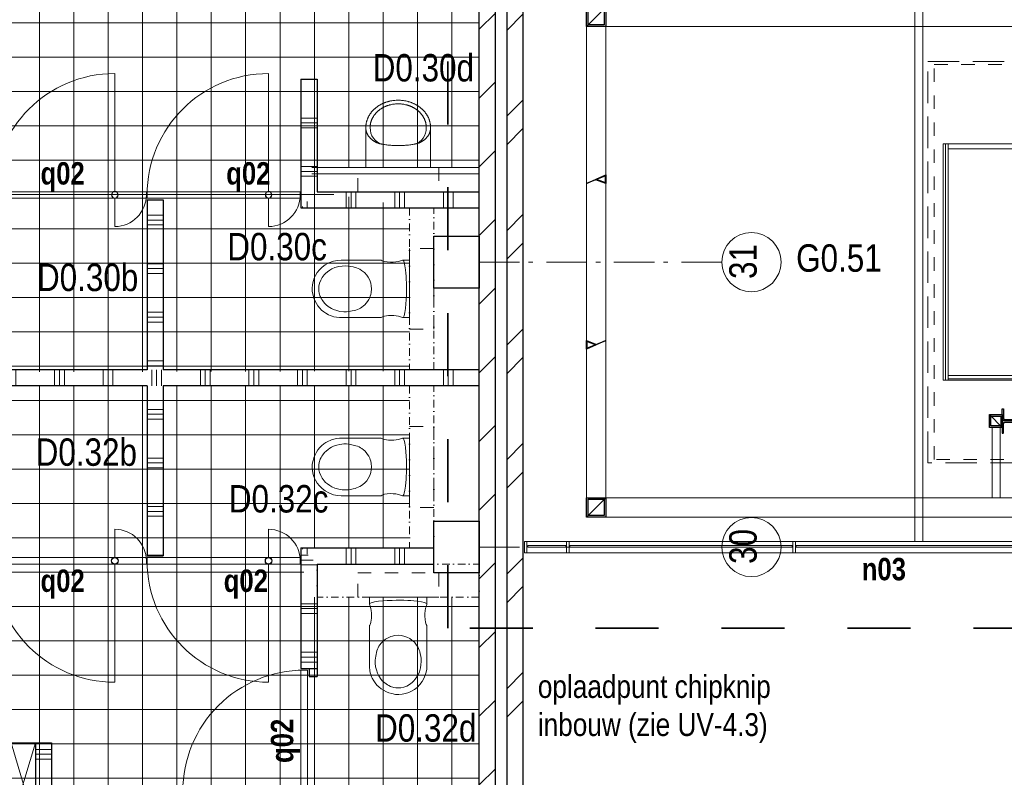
# Model space of a CAD drawing. Header units: millimetres. Extents: x 18442 to 242186, y -49554 to 63508.
# Tile 134 of 175: x 205579 to 211658, y -3061 to 1619. Entities that reach past the tile are written whole.
import ezdxf
from ezdxf.enums import TextEntityAlignment as Align

# ---------------------------------------------------------------- set-up
doc = ezdxf.new("R2010")
doc.units = ezdxf.units.MM
doc.header["$LTSCALE"] = 400
doc.header["$PDMODE"] = 1
doc.header["$PDSIZE"] = 15
for name, pattern in [('STYLE_01', [0.416641, 0.208282, -0.208359]), ('STYLE_02', [0.694427, 0.486069, -0.208359]), ('STYLE_06', [1.041641, 0.625, -0.208282, 0.069427, -0.138931]), ('STYLE_15', [0.240945, 0.11811, -0.059055, 0.004724, -0.059055]), ('STYLE_22', [1.944444, 0.972222, -0.972222])]:
    doc.linetypes.add(name, pattern=pattern)
for name, color, linetype, lineweight in [('Binnenkozijnen', 140, 'Continuous', 15), ('Fragmentaanduiding', 1, 'STYLE_22', 35), ('Kozijnmerken', 43, 'Continuous', 9), ('Lijn-afbreek', 140, 'STYLE_06', 15), ('mat-baksteen', 5, 'Continuous', 25), ('mat-beton (ihwg)', 5, 'Continuous', 25), ('mat-glas-hor', 140, 'Continuous', 15), ('mat-kalkzandsteen', 5, 'Continuous', 25), ('mat-scheidingswand-horizontaal', 5, 'Continuous', 25), ('mat-scheidingswand-vertikaal', 5, 'Continuous', 25), ('mat-staal', 5, 'Continuous', 25), ('mat-staal_zink', 140, 'Continuous', 15), ('None', 7, 'Continuous', 9), ('Ruimtenummers', 92, 'Continuous', 25), ('sanitair', 7, 'Continuous', 5), ('Tegelwerk', 92, 'STYLE_02', 25), ('Tekst', 140, 'Continuous', 15)]:
    doc.layers.add(name, color=color, linetype=linetype, lineweight=lineweight)
doc.layers.get('Kozijnmerken').off()
doc.styles.add('Arial Narrow', font='ARIALN.TTF', dxfattribs={"height": 211.666667})
doc.styles.add('Arial Narrow (bold)', font='ARIALNB.TTF', dxfattribs={"height": 172.861111})

# ---------------------------------------------------------------- blocks, each defined once
blk = doc.blocks.new('Kolom 280x320')
at = {"layer": 'mat-beton (ihwg)', "lineweight": 25}
blk.add_lwpolyline([(-300, 160), (-20, 160), (-20, -160), (-300, -160)], close=True, dxfattribs=at)
at = {"layer": 'None', "color": 92, "linetype": 'Continuous', "lineweight": 5}
blk.add_point((0, 0), dxfattribs=at)
blk = doc.blocks.new('*X904')
at = {"layer": 'None', "lineweight": 9}
for p, q in [((29021.1, 8232.1), (29121.1, 8332.1)), ((29021.1, 7807.9), (29121.1, 7907.9)), ((29021.1, 7383.6), (29121.1, 7483.6)), ((29021.1, 6959.3), (29121.1, 7059.3)), ((29021.1, 6535.1), (29121.1, 6635.1)), ((29021.1, 6110.8), (29121.1, 6210.8)), ((29021.1, 5686.5), (29121.1, 5786.5)), ((29021.1, 5262.3), (29121.1, 5362.3)), ((29021.1, 4838), (29121.1, 4938)), ((29021.1, 4413.7), (29121.1, 4513.7)), ((29021.1, 3989.5), (29121.1, 4089.5)), ((29021.1, 3565.2), (29121.1, 3665.2)), ((29021.1, 3141), (29121.1, 3241))]:
    blk.add_line(p, q, dxfattribs=at)
blk = doc.blocks.new('*X909')
at = {"layer": 'None', "lineweight": 5}
for p, q in [((25670.2, 4602.1), (25670.2, 5603.8)), ((25882.3, 2900), (25882.3, 5603.9)), ((26094.5, 2900), (26094.5, 5604)), ((26306.6, 2900), (26306.6, 5604.1)), ((26518.8, 2900), (26518.8, 5604.2)), ((26730.9, 2900), (26730.9, 5604.2)), ((26943.1, 2900), (26943.1, 5604.3)), ((27155.2, 2900), (27155.2, 5604.4)), ((27367.4, 2900), (27367.4, 5604.5)), ((27579.5, 2900), (27579.5, 5604.6)), ((27791.7, 2900), (27791.7, 5604.7)), ((28003.8, 4602.4), (28003.8, 5604.8)), ((28216, 4603.2), (28216, 5604.8)), ((28428.1, 4604), (28428.1, 5604.9)), ((25551.1, 5515.4), (28591.1, 5515.4)), ((25551.1, 5303.3), (28591.1, 5303.3)), ((25551.1, 5091.2), (28591.1, 5091.2)), ((25551.1, 4879), (28591.1, 4879)), ((25551.1, 4666.9), (28591.1, 4666.9)), ((23336.5, 2900), (23336.5, 4537.4)), ((23548.7, 2900), (23548.7, 4537.4)), ((23760.8, 2900), (23760.8, 4537.4)), ((23973, 2900), (23973, 4537.4)), ((24185.1, 2900), (24185.1, 4537.4)), ((24397.3, 2900), (24397.3, 4537.4)), ((24609.4, 2900), (24609.4, 4537.4)), ((24821.6, 2900), (24821.6, 4537.4)), ((25033.7, 2900), (25033.7, 4537.4)), ((25245.9, 2900), (25245.9, 4537.4)), ((25458, 2900), (25458, 4537.4)), ((25670.2, 2900), (25670.2, 4537.4)), ((23311.1, 4454.8), (27937.8, 4454.8)), ((28003.8, 2900), (28003.8, 4300)), ((28216, 2900), (28216, 4300)), ((28428.1, 2900), (28428.1, 4300)), ((28640.3, 2900), (28640.3, 4300)), ((28852.4, 2900), (28852.4, 4300)), ((23311.1, 4242.6), (29021.1, 4242.6)), ((23311.1, 4030.5), (29021.1, 4030.5)), ((23311.1, 3818.4), (29021.1, 3818.4)), ((23311.1, 3606.2), (29021.1, 3606.2)), ((23311.1, 3394.1), (29021.1, 3394.1)), ((23311.1, 3182), (29021.1, 3182)), ((23311.1, 2969.8), (29021.1, 2969.8))]:
    blk.add_line(p, q, dxfattribs=at)
blk = doc.blocks.new('*X910')
at = {"layer": 'None', "lineweight": 5}
for p, q in [((23336.5, 6786.7), (23336.5, 8410)), ((23548.7, 6786.7), (23548.7, 8410)), ((23760.8, 6786.7), (23760.8, 8410)), ((23973, 6786.7), (23973, 8410)), ((24185.1, 6786.7), (24185.1, 8410)), ((24397.3, 6786.7), (24397.3, 8410)), ((24609.4, 6786.7), (24609.4, 8410)), ((24821.6, 6786.7), (24821.6, 8410)), ((25033.7, 6786.7), (25033.7, 8410)), ((25245.9, 6786.7), (25245.9, 8410)), ((25458, 6786.7), (25458, 8410)), ((25670.2, 5690.3), (25670.2, 8410)), ((25882.3, 5690.8), (25882.3, 8410)), ((26094.5, 5691.3), (26094.5, 8410)), ((26306.6, 5691.8), (26306.6, 8410)), ((26518.8, 5692.4), (26518.8, 8410)), ((26730.9, 5692.9), (26730.9, 8410)), ((26943.1, 5693.4), (26943.1, 8410)), ((27155.2, 5693.9), (27155.2, 8410)), ((27367.4, 5694.4), (27367.4, 8410)), ((27579.5, 5694.9), (27579.5, 8410)), ((27791.7, 5695.4), (27791.7, 8410)), ((28003.8, 5696), (28003.8, 8410)), ((28216, 6955), (28216, 8410)), ((28428.1, 6955), (28428.1, 8410)), ((28640.3, 6955), (28640.3, 8410)), ((28852.4, 6955), (28852.4, 8410)), ((23312.2, 8273.1), (29021.1, 8273.1)), ((23312.2, 8061), (29021.1, 8061)), ((23312.2, 7848.9), (29021.1, 7848.9)), ((23312.2, 7636.8), (29021.1, 7636.8)), ((23312.2, 7424.6), (29021.1, 7424.6)), ((23312.2, 7212.5), (29021.1, 7212.5)), ((23312.2, 7000.4), (29021.1, 7000.4)), ((23312.2, 6788.2), (28124.3, 6788.2)), ((28216, 5696.5), (28216, 6773.3)), ((28428.1, 5697), (28428.1, 6738.9)), ((25551.1, 6576.1), (28591.1, 6576.1)), ((25551.1, 6364), (28591.1, 6364)), ((25551.1, 6151.8), (28591.1, 6151.8)), ((25551.1, 5939.7), (28591.1, 5939.7)), ((25551.1, 5727.6), (28591.1, 5727.6))]:
    blk.add_line(p, q, dxfattribs=at)
blk = doc.blocks.new('*X918')
at = {"layer": 'None', "lineweight": 9}
for p, q in [((27930, 4596.1), (27930, 4605)), ((27960, 4566.1), (27960, 4605)), ((28200, 4505), (28200, 4605)), ((28230, 4505), (28230, 4605)), ((28260, 4505), (28260, 4605)), ((28500, 4505), (28500, 4605)), ((28530, 4505), (28530, 4605)), ((28560, 4505), (28560, 4605))]:
    blk.add_line(p, q, dxfattribs=at)
blk = doc.blocks.new('*X919')
at = {"layer": 'None', "lineweight": 9}
for p, q in [((27921.1, 4560), (27966.1, 4560)), ((27921.1, 4530), (27996.1, 4530)), ((27921.1, 4500), (28021.1, 4500)), ((27921.1, 4260), (28021.1, 4260)), ((27921.1, 4230), (28021.1, 4230)), ((27921.1, 4200), (28021.1, 4200)), ((27921.1, 3960), (28021.1, 3960)), ((27921.1, 3930), (28021.1, 3930)), ((27921.1, 3900), (28021.1, 3900))]:
    blk.add_line(p, q, dxfattribs=at)
blk = doc.blocks.new('wandcloset SPHINX')
at = {"layer": 'sanitair', "color": 8, "linetype": 'STYLE_01', "lineweight": 5}
blk.add_lwpolyline([(0, 250), (150, 250), (150, -250), (0, -250)], close=True, dxfattribs=at)
at = {"layer": 'sanitair', "color": 43, "linetype": 'Continuous', "lineweight": 9}
blk.add_lwpolyline([(0, 177.5), (-42.5, 177.5), (-68.5, 169.49), (-81.5, 167.061), (-97.5, 165.452), (-112.223, 165), (-129.5, 165.626), (-142.511, 167), (-153.5, 168.934), (-163.5, 171.61), (-171.5, 174.928), (-175.461, 177.5), (-432.5, 177.5), (-451.5, 175.115), (-466.343, 172), (-477.5, 168.764), (-490.5, 163.958), (-500.5, 159.811), (-516.35, 150.66), (-529, 142), (-542.5, 130.791), (-553.289, 120.002), (-565.613, 105), (-573.696, 91), (-584.987, 71.443), (-590.599, 57), (-595.434, 40), (-600, 17), (-600, -4), (-598.231, -25), (-593.936, -46), (-587.67, -65), (-579.924, -82), (-569.15, -100), (-556.5, -116.406), (-538.909, -133.997), (-520.491, -148), (-497.5, -160.877), (-468.5, -171.436), (-445.5, -176.004), (-422.5, -177.5), (-175.461, -177.5), (-168.589, -173.532), (-153.805, -169), (-137.5, -166.368), (-117.5, -165.057), (-100.5, -165.286), (-83.5, -166.788), (-67.5, -169.733), (-54.815, -174), (-42.5, -177.5), (0, -177.5)], close=True, dxfattribs=at)
for points in [[(-330.716, 131.213), (-363.716, 138.777), (-388.716, 141.656), (-406.212, 141.656), (-429.716, 139.048), (-448.716, 134.643), (-468.716, 127.543), (-480.799, 121.853), (-491.088, 116.038), (-502.647, 108.253), (-515.298, 97.853), (-524.755, 88.396), (-535.714, 74.853), (-541.855, 65.453), (-545.716, 58.53), (-550.716, 47.753), (-557.272, 26.853), (-559.437, 13.853), (-560.216, -0.007), (-559.024, -17.147), (-555.144, -35.147), (-548.367, -53.147), (-538.934, -70.147), (-526.781, -86.147), (-517.716, -95.606), (-506.733, -105.147), (-491.716, -115.665), (-478.716, -122.931), (-460.916, -131.116), (-436.916, -138.081), (-416.716, -140.879), (-397.466, -141.875), (-378.716, -140.93), (-364.516, -138.937), (-348.626, -135.336), (-335.166, -132.83), (-326.916, -129.699), (-317.327, -125.944), (-306.916, -120.88), (-295.743, -114.147), (-278.132, -100.147), (-264.351, -85.147), (-254.63, -71.147), (-245.716, -53.764), (-239.317, -35.147), (-235.935, -18.147), (-234.716, 0.125), (-236.444, 21.853), (-239.706, 34.853), (-242.271, 45.076), (-245.479, 53.453), (-251.993, 66.853), (-258.716, 77.739), (-266.716, 88.307), (-276.513, 98.853), (-284.308, 105.853), (-293.716, 113.014), (-302.862, 118.853), (-311.716, 123.6), (-321.216, 127.406), (-330.716, 131.213)], [(-42.5, 177.5), (-37.757, 174), (-34.002, 166), (-29.049, 147), (-25.068, 122), (-21.975, 92), (-20.331, 68), (-19.056, 38), (-18.555, 12), (-18.5, 0), (-18.971, -35), (-19.865, -59), (-20.941, -78), (-22.401, -97), (-24.571, -118), (-28.282, -143), (-32.692, -162), (-36.065, -171), (-39.386, -176), (-42.5, -177.5)]]:
    blk.add_lwpolyline(points, dxfattribs=at)
blk = doc.blocks.new('*X920')
at = {"layer": 'None', "lineweight": 9}
for p, q in [((27921.1, 7260), (28021.1, 7260)), ((27921.1, 7230), (28021.1, 7230)), ((27921.1, 7200), (28021.1, 7200)), ((27921.1, 6960), (28021.1, 6960)), ((27921.1, 6930), (28021.1, 6930)), ((27921.1, 6900), (28021.1, 6900))]:
    blk.add_line(p, q, dxfattribs=at)
blk = doc.blocks.new('*U185')
at = {"layer": 'sanitair', "color": 92, "linetype": 'Continuous', "lineweight": 20}
for points in [[(-173.44, -246.26), (-172.16, -228.69), (-168.34, -211.62), (-162.1, -195.53), (-153.61, -180.9), (-143.12, -168.12), (-130.92, -157.58), (-117.36, -149.55), (-102.83, -144.29)], [(173.1, -246.26), (171.82, -228.69), (168, -211.62), (161.76, -195.53), (153.27, -180.9), (142.77, -168.12), (130.57, -157.58), (117.02, -149.55), (102.49, -144.29)]]:
    blk.add_lwpolyline(points, dxfattribs=at)
for points, knots in [([(-103.13, -144.28), (-145.58, -152.25), (-172.795, -180.895), (-200.01, -209.54), (-200.01, -246.26)], [0, 0, 0, 0.5242935, 0.5242935, 1, 1, 1]), ([(199.65, -246.26), (199.66, -209.53), (172.445, -180.89), (145.23, -152.25), (102.77, -144.28)], [0, 0, 0, 0.47573107, 0.47573107, 1, 1, 1]), ([(-200, -246.26), (-200, -291.47), (-173.225, -330.625), (-146.45, -369.78), (-100.08, -392.39), (-53.71, -415), (53.37, -415), (99.74, -392.39), (146.11, -369.78), (172.885, -330.625), (199.66, -291.47), (199.66, -246.26)], [0, 0, 0, 0.15496313, 0.15496313, 0.32187937, 0.32187937, 0.49999946, 0.67811955, 0.67811955, 0.84503595, 0.84503595, 1, 1, 1]), ([(-173.44, -246.26), (-173.44, -285.46), (-150.225, -319.415), (-127.01, -353.37), (-86.8, -372.975), (-46.59, -392.58), (46.25, -392.58), (86.46, -372.975), (126.67, -353.37), (149.885, -319.415), (173.1, -285.46), (173.1, -246.26)], [0, 0, 0, 0.15496387, 0.15496387, 0.32188533, 0.32188533, 0.49999946, 0.67811359, 0.67811359, 0.84503522, 0.84503522, 1, 1, 1])]:
    blk.add_open_spline(points, degree=2, knots=knots, dxfattribs=at)
blk.add_open_spline([(102.78, -144.28), (-0.17, -124.96), (-103.13, -144.28)], degree=2, dxfattribs=at)
blk = doc.blocks.new('53.31-21')
at = {"layer": 'sanitair', "color": 96, "linetype": 'Continuous', "lineweight": 9}
for p, q in [((-200, -259.5), (-200, 0)), ((-200, 0), (0, 0)), ((0, 0), (200, 0)), ((200, -259.5), (200, 0))]:
    blk.add_line(p, q, dxfattribs=at)
at = {"layer": 'sanitair', "color": 8, "linetype": 'STYLE_01', "lineweight": 5}
blk.add_lwpolyline([(-250, 150), (250, 150), (250, 0), (-250, 0)], close=True, dxfattribs=at)
at = {"layer": 'sanitair', "color": 40, "linetype": 'Continuous', "lineweight": 5}
blk.add_point((0, 0), dxfattribs=at)
at = {"layer": 'sanitair', "color": 7}
blk.add_blockref('*U185', (0, 0), dxfattribs=at)
blk = doc.blocks.new('*X921')
at = {"layer": 'None', "lineweight": 9}
for p, q in [((26971.1, 6660), (27071.1, 6660)), ((26971.1, 6630), (27071.1, 6630)), ((26971.1, 6600), (27071.1, 6600)), ((26971.1, 6360), (27071.1, 6360)), ((26971.1, 6330), (27071.1, 6330)), ((26971.1, 6300), (27071.1, 6300)), ((26971.1, 6060), (27071.1, 6060)), ((26971.1, 6030), (27071.1, 6030)), ((26971.1, 6000), (27071.1, 6000)), ((26971.1, 5760), (27071.1, 5760)), ((26971.1, 5730), (27071.1, 5730))]:
    blk.add_line(p, q, dxfattribs=at)
blk = doc.blocks.new('*X923')
at = {"layer": 'None', "lineweight": 9}
for p, q in [((26971.1, 5460), (27071.1, 5460)), ((26971.1, 5430), (27071.1, 5430)), ((26971.1, 5400), (27071.1, 5400)), ((26971.1, 5160), (27071.1, 5160)), ((26971.1, 5130), (27071.1, 5130)), ((26971.1, 5100), (27071.1, 5100)), ((26971.1, 4860), (27071.1, 4860)), ((26971.1, 4830), (27071.1, 4830)), ((26971.1, 4800), (27071.1, 4800)), ((26971.1, 4560), (27071.1, 4560))]:
    blk.add_line(p, q, dxfattribs=at)
blk = doc.blocks.new('*X925')
at = {"layer": 'None', "lineweight": 9}
for p, q in [((28200, 6705), (28200, 6805)), ((28230, 6705), (28230, 6805)), ((28260, 6705), (28260, 6805)), ((28500, 6705), (28500, 6805)), ((28530, 6705), (28530, 6805)), ((28560, 6705), (28560, 6805)), ((28800, 6705), (28800, 6805)), ((28830, 6705), (28830, 6805)), ((28860, 6705), (28860, 6805)), ((27930, 6705), (27930, 6713.9)), ((27960, 6705), (27960, 6743.9))]:
    blk.add_line(p, q, dxfattribs=at)
blk = doc.blocks.new('*X926')
at = {"layer": 'None', "lineweight": 9}
for p, q in [((25500, 5605), (25500, 5705)), ((25530, 5605), (25530, 5705)), ((25560, 5605), (25560, 5705)), ((25800, 5605), (25800, 5705)), ((25830, 5605), (25830, 5705)), ((25860, 5605), (25860, 5705)), ((26100, 5605), (26100, 5705)), ((26130, 5605), (26130, 5705)), ((26160, 5605), (26160, 5705)), ((26400, 5605), (26400, 5705)), ((26430, 5605), (26430, 5705)), ((26460, 5605), (26460, 5705)), ((26700, 5605), (26700, 5705)), ((26730, 5605), (26730, 5705)), ((26760, 5605), (26760, 5705)), ((27000, 5605), (27000, 5705)), ((27030, 5605), (27030, 5705)), ((27060, 5605), (27060, 5705)), ((27300, 5605), (27300, 5705)), ((27330, 5605), (27330, 5705)), ((27360, 5605), (27360, 5705)), ((27600, 5605), (27600, 5705)), ((27630, 5605), (27630, 5705)), ((27660, 5605), (27660, 5705)), ((27900, 5605), (27900, 5705)), ((27930, 5605), (27930, 5705)), ((27960, 5605), (27960, 5705)), ((28200, 5605), (28200, 5705)), ((28230, 5605), (28230, 5705)), ((28260, 5605), (28260, 5705)), ((28500, 5605), (28500, 5705)), ((28530, 5605), (28530, 5705)), ((28560, 5605), (28560, 5705)), ((28800, 5605), (28800, 5705)), ((28830, 5605), (28830, 5705)), ((28860, 5605), (28860, 5705))]:
    blk.add_line(p, q, dxfattribs=at)
blk = doc.blocks.new('*X929')
at = {"layer": 'None', "lineweight": 9}
for p, q in [((26281.1, 3360), (26381.1, 3360)), ((26281.1, 3330), (26381.1, 3330)), ((26281.1, 3300), (26381.1, 3300)), ((26281.1, 3060), (26381.1, 3060)), ((26281.1, 3030), (26381.1, 3030)), ((26281.1, 3000), (26381.1, 3000))]:
    blk.add_line(p, q, dxfattribs=at)
blk = doc.blocks.new('taatsdeur 950 toilet')
at = {"layer": 'Binnenkozijnen', "lineweight": 15}
blk.add_lwpolyline([(0, 40), (945, 40), (945, 0), (0, 0)], close=True, dxfattribs=at)
at = {"layer": 'Binnenkozijnen', "color": 92, "lineweight": 25}
blk.add_circle((750, 20), 20, dxfattribs=at)
at = {"layer": 'None', "color": 43, "linetype": 'Continuous', "lineweight": 9}
for p, q in [((750, 40), (750, 215)), ((750, 0), (750, -730))]:
    blk.add_line(p, q, dxfattribs=at)
for radius, start, end in [(195, 0, 90), (750, 180, 270)]:
    blk.add_arc((750, 20), radius, start, end, dxfattribs=at)
blk = doc.blocks.new('metalstud voorzetwand')
at = {"layer": 'None', "color": 140, "linetype": 'STYLE_15', "lineweight": 15}
blk.add_lwpolyline([(0, 0), (150, 0), (150, -1000), (0, -1000)], close=True, dxfattribs=at)
blk = doc.blocks.new('service blokje')
at = {"layer": 'None', "color": 8, "lineweight": 5}
for p, q in [((-500, 300), (0, 150)), ((0, 300), (-500, 150))]:
    blk.add_line(p, q, dxfattribs=at)
at = {"layer": 'None', "color": 92, "linetype": 'Continuous', "lineweight": 25}
blk.add_lwpolyline([(-500, 300), (0, 300), (0, 150), (-500, 150)], close=True, dxfattribs=at)
blk = doc.blocks.new('*U930')
at = {"layer": 'Binnenkozijnen', "color": 140, "linetype": 'Continuous', "lineweight": 15}
for p, q in [((29021.1, 6955), (27987.3, 6955)), ((29021.1, 6915), (27987.3, 6915))]:
    blk.add_line(p, q, dxfattribs=at)
at = {"layer": 'mat-scheidingswand-horizontaal', "lineweight": 25}
for p, q in [((28021.1, 6805), (29021.1, 6805)), ((27921.1, 6705), (29021.1, 6705)), ((26971.1, 5705), (25401.1, 5705)), ((29021.1, 5705), (27071.1, 5705)), ((26971.1, 5605), (25401.1, 5605)), ((29021.1, 5605), (27071.1, 5605)), ((27921.1, 4605), (28741.1, 4605)), ((28021.1, 4505), (28741.1, 4505)), ((27971.1, 3860), (27971.1, 3810)), ((28021.1, 3860), (28021.1, 3810)), ((27971.1, 3810), (28021.1, 3810))]:
    blk.add_line(p, q, dxfattribs=at)
at = {"layer": 'mat-scheidingswand-vertikaal', "lineweight": 25}
for p, q in [((27921.1, 7499.9), (27921.1, 6705)), ((27921.1, 7499.9), (28021.1, 7499.9)), ((28021.1, 7499.9), (28021.1, 6805)), ((26971.1, 6755), (26971.1, 5705)), ((26971.1, 6755), (27071.1, 6755)), ((27071.1, 6755), (27071.1, 5705)), ((26971.1, 5605), (26971.1, 4555)), ((27071.1, 5605), (27071.1, 4555)), ((27921.1, 4605), (27921.1, 3860)), ((26971.1, 4555), (27071.1, 4555)), ((28021.1, 4505), (28021.1, 3860)), ((27921.1, 3860), (28021.1, 3860)), ((26281.1, 3400), (26281.1, 2900)), ((26281.1, 3400), (26381.1, 3400)), ((26381.1, 3400), (26381.1, 2900))]:
    blk.add_line(p, q, dxfattribs=at)
at = {"layer": 'None', "color": 140, "linetype": 'STYLE_15', "lineweight": 15}
blk.add_lwpolyline([(29021.1, 4505), (29021.1, 4300), (28021.1, 4300), (28021.1, 4505)], close=True, dxfattribs=at)
at = {"layer": 'mat-scheidingswand-horizontaal'}
for name in ['*X925', '*X926', '*X918']:
    blk.add_blockref(name, (0, 0), dxfattribs=at)
at = {"layer": 'mat-scheidingswand-vertikaal'}
for name in ['*X920', '*X921', '*X923', '*X919', '*X929']:
    blk.add_blockref(name, (0, 0), dxfattribs=at)
at = {"layer": 'None', "color": 7, "xscale": -1, "rotation": 180}
for name, p in [('taatsdeur 950 toilet', (26021.6, 6805)), ('taatsdeur 950 toilet', (26971.1, 6805)), ('wandcloset SPHINX', (28591.1, 6205))]:
    blk.add_blockref(name, p, dxfattribs=at)
at = {"layer": 'None', "color": 7}
for name, p, rotation in [('53.31-21', (28521.1, 6955), 180), ('wandcloset SPHINX', (28521.1, 4300), 90), ('taatsdeur 950 toilet', (27921.1, 3850), 270), ('service blokje', (25981.1, 2900), 270)]:
    blk.add_blockref(name, p, dxfattribs=dict(at, rotation=rotation))
at = {"layer": 'None', "color": 7, "xscale": -1}
for p in [(28741.1, 6705), (28741.1, 5605)]:
    blk.add_blockref('metalstud voorzetwand', p, dxfattribs=at)
at = {"layer": 'None', "color": 7}
for name, p in [('wandcloset SPHINX', (28591.1, 5105)), ('taatsdeur 950 toilet', (26021.6, 4505)), ('taatsdeur 950 toilet', (26971.1, 4505)), ('taatsdeur 950 toilet', (26971.1, 4505))]:
    blk.add_blockref(name, p, dxfattribs=at)
at = {"layer": 'Tegelwerk', "color": 140}
for name in ['*X910', '*X909']:
    blk.add_blockref(name, (0, 0), dxfattribs=at)
blk = doc.blocks.new('*U935')
at = {"layer": 'mat-kalkzandsteen', "lineweight": 25}
for p, q in [((29121.1, 2870), (29121.1, 8510)), ((29021.1, 2870), (29021.1, 8410))]:
    blk.add_line(p, q, dxfattribs=at)
at = {"layer": 'mat-kalkzandsteen'}
blk.add_blockref('*X904', (0, 0), dxfattribs=at)
at = {"layer": 'None', "color": 7}
blk.add_blockref('*U930', (0, 0), dxfattribs=at)
blk = doc.blocks.new('*X1213')
at = {"layer": 'None', "lineweight": 9}
for p, q in [((29191.1, 8508.6), (29291.1, 8608.6)), ((29191.1, 7977.9), (29291.1, 8077.9)), ((29191.1, 7801.5), (29291.1, 7901.5)), ((29191.1, 7270.7), (29291.1, 7370.7)), ((29191.1, 7094.4), (29291.1, 7194.4)), ((29191.1, 6563.6), (29291.1, 6663.6)), ((29191.1, 6387.3), (29291.1, 6487.3)), ((29191.1, 5856.5), (29291.1, 5956.5)), ((29191.1, 5680.1), (29291.1, 5780.1)), ((29191.1, 5149.4), (29291.1, 5249.4)), ((29191.1, 4973), (29291.1, 5073)), ((29191.1, 4442.3), (29291.1, 4542.3)), ((29191.1, 4265.9), (29291.1, 4365.9)), ((29191.1, 3735.2), (29291.1, 3835.2)), ((29191.1, 3558.8), (29291.1, 3658.8)), ((29191.1, 3028.1), (29291.1, 3128.1)), ((29191.1, 2851.7), (29291.1, 2951.7))]:
    blk.add_line(p, q, dxfattribs=at)
blk = doc.blocks.new('Kozijnmerk 50')
at = {"layer": 'None', "color": 43, "style": 'Arial Narrow (bold)'}
blk.add_attdef('merk', text='', height=138.3, dxfattribs=at).set_placement((0, 0), align=Align.MIDDLE_CENTER)
blk = doc.blocks.new('*X1799')
at = {"layer": 'None', "lineweight": 5}
blk.add_line((33516, 5650), (31916, 5650), dxfattribs=at)
blk = doc.blocks.new('*X1800')
at = {"layer": 'None', "lineweight": 5}
blk.add_line((31900, 5640), (31900, 7100), dxfattribs=at)
blk = doc.blocks.new('*X549')
at = {"layer": 'None', "lineweight": 9}
blk.add_line((-60, -60), (60, 60), dxfattribs=at)
blk = doc.blocks.new('Kolom [] 120')
at = {"layer": 'mat-staal', "lineweight": 25}
for points in [[(-60, 60), (60, 60), (60, -60), (-60, -60)], [(-50, 50), (50, 50), (50, -50), (-50, -50)]]:
    blk.add_lwpolyline(points, close=True, dxfattribs=at)
at = {"layer": 'mat-staal'}
blk.add_blockref('*X549', (0, 0), dxfattribs=at)
blk = doc.blocks.new('*X1816')
at = {"layer": 'None', "lineweight": 9}
for p, q in [((29800.1, 6889.8), (29803.1, 6892.8)), ((29775.5, 6865.2), (29779.2, 6869))]:
    blk.add_line(p, q, dxfattribs=at)
blk = doc.blocks.new('*X1817')
at = {"layer": 'None', "lineweight": 25}
blk.add_line((29770.8, 5870.6), (29773.2, 5873), dxfattribs=at)
blk = doc.blocks.new('*X1831')
at = {"layer": 'None', "lineweight": 9}
blk.add_line((-17.8, -17.8), (-9.4, -9.4), dxfattribs=at)
blk = doc.blocks.new('*U1832')
at = {"layer": 'None', "color": 92, "linetype": 'Continuous', "lineweight": 25, "flags": 128}
blk.add_lwpolyline([(-17.8, -22.8), (-17.8, 52.2), (-13.8, 52.2, -0.414214), (-9.8, 48.2), (-9.8, -6.8, 0.414214), (-1.8, -14.8), (43.2, -14.8, -0.414214), (47.2, -18.8), (47.2, -22.8)], format="xyb", close=True, dxfattribs=at)
at = {"layer": 'None', "color": 92}
blk.add_blockref('*X1831', (0, 0), dxfattribs=at)
blk = doc.blocks.new('*X1833')
at = {"layer": 'None', "lineweight": 9}
blk.add_line((-17.8, -17.8), (-9.4, -9.4), dxfattribs=at)
blk = doc.blocks.new('*U1834')
at = {"layer": 'None', "color": 92, "linetype": 'Continuous', "lineweight": 25, "flags": 128}
blk.add_lwpolyline([(-17.8, -22.8), (-17.8, 52.2), (-13.8, 52.2, -0.414214), (-9.8, 48.2), (-9.8, -6.8, 0.414214), (-1.8, -14.8), (43.2, -14.8, -0.414214), (47.2, -18.8), (47.2, -22.8)], format="xyb", close=True, dxfattribs=at)
at = {"layer": 'None', "color": 92}
blk.add_blockref('*X1833', (0, 0), dxfattribs=at)
blk = doc.blocks.new('*U1835')
at = {"layer": 'mat-staal'}
blk.add_blockref('*U1834', (32268.8, 5411.8), dxfattribs=at)
at = {"layer": 'mat-staal', "xscale": -1, "rotation": 180.0000023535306}
blk.add_blockref('*U1832', (32268.8, 5366.2), dxfattribs=at)
blk = doc.blocks.new('*U1836')
at = {"layer": 'mat-staal'}
blk.add_blockref('*U1835', (0, 0), dxfattribs=at)
blk = doc.blocks.new('*X530')
at = {"layer": 'None', "lineweight": 9}
blk.add_line((-40, -40), (40, 40), dxfattribs=at)
blk = doc.blocks.new('Kolom [] 080')
at = {"layer": 'mat-staal', "lineweight": 25}
for points in [[(-40, 40), (40, 40), (40, -40), (-40, -40)], [(-30, 30), (30, 30), (30, -30), (-30, -30)]]:
    blk.add_lwpolyline(points, close=True, dxfattribs=at)
at = {"layer": 'mat-staal'}
blk.add_blockref('*X530', (0, 0), dxfattribs=at)
blk = doc.blocks.new('*U1843')
at = {"layer": 'None', "color": 43, "linetype": 'Continuous', "lineweight": 9}
blk.add_lwpolyline([(32188.5, 5349), (32238.5, 5349), (32238.5, 4915), (32188.5, 4915)], close=True, dxfattribs=at)
at = {"layer": 'Lijn-afbreek', "color": 7, "rotation": 90}
blk.add_blockref('Kolom [] 080', (32211, 5389), dxfattribs=at)
at = {"layer": 'mat-staal'}
blk.add_blockref('*U1836', (0, 0), dxfattribs=at)
blk = doc.blocks.new('*U1844')
at = {"layer": 'mat-glas-hor', "lineweight": 15}
for points in [[(31886, 5640), (31886, 7100), (31916, 7100), (31916, 5640)], [(31916, 7070), (33516, 7070), (33516, 7100), (31916, 7100)], [(31916, 5670), (33516, 5670), (33516, 5640), (31916, 5640)]]:
    blk.add_lwpolyline(points, close=True, dxfattribs=at)
at = {"layer": 'mat-glas-hor', "color": 140, "lineweight": 15}
for points in [[(29321.1, 4620), (29555.8, 4620), (29555.8, 4610), (29321.1, 4610)], [(30953.6, 4620), (29580.8, 4620), (29580.8, 4610), (30953.6, 4610)], [(30978.6, 4620), (32513.6, 4620), (32513.6, 4610), (30978.6, 4610)]]:
    blk.add_lwpolyline(points, close=True, dxfattribs=at)
at = {"layer": 'mat-staal_zink', "color": 8, "lineweight": 5}
for points in [[(29316.1, 4575), (29301.1, 4575), (29301.1, 4645), (29316.1, 4645)], [(29575.8, 4575), (29560.8, 4575), (29560.8, 4645), (29575.8, 4645)], [(29575.8, 4575), (29560.8, 4575), (29560.8, 4645), (29575.8, 4645)], [(30973.6, 4645), (30958.6, 4645), (30958.6, 4575), (30973.6, 4575)]]:
    blk.add_lwpolyline(points, close=True, dxfattribs=at)
at = {"layer": 'None', "color": 43, "lineweight": 9}
for p, q in [((31711.1, 4645), (31711.1, 8095)), ((31761.1, 4645), (31761.1, 8095))]:
    blk.add_line(p, q, dxfattribs=at)
at = {"layer": 'None', "color": 140, "linetype": 'Continuous', "lineweight": 15}
for p, q in [((29683.1, 7825), (29683.1, 6855)), ((29803.1, 7825), (29803.1, 6855)), ((29683.1, 5885), (29683.1, 4915)), ((29803.1, 5885), (29803.1, 4915))]:
    blk.add_line(p, q, dxfattribs=at)
at = {"layer": 'None', "color": 8, "linetype": 'Continuous', "lineweight": 5}
for p, q in [((34041.1, 4645), (29316.1, 4645)), ((29316.1, 4575), (34111.1, 4575))]:
    blk.add_line(p, q, dxfattribs=at)
at = {"layer": 'None', "color": 43, "linetype": 'Continuous', "lineweight": 9, "flags": 128}
for points in [[(29683.1, 4795), (29683.1, 7945), (33891.1, 7945), (33891.1, 4795)], [(33771.1, 4915), (33771.1, 7825), (29803.1, 7825), (29803.1, 4915)]]:
    blk.add_lwpolyline(points, close=True, dxfattribs=at)
at = {"layer": 'None', "color": 43, "linetype": 'STYLE_02', "lineweight": 9}
blk.add_lwpolyline([(31791.1, 7610), (33761.1, 7610), (33761.1, 5130), (31791.1, 5130)], close=True, dxfattribs=at)
at = {"layer": 'None', "color": 8, "linetype": 'STYLE_01', "lineweight": 5}
blk.add_lwpolyline([(31831.1, 7590), (33761.1, 7590), (33761.1, 5150), (31831.1, 5150)], close=True, dxfattribs=at)
at = {"layer": 'None', "color": 92, "linetype": 'Continuous', "lineweight": 25}
for points in [[(29683.1, 6855), (29803.1, 6908.6), (29803.1, 6855), (29740.7, 6878.2), (29747.3, 6880.8), (29800.1, 6861.2), (29800.1, 6902.1)], [(29803.1, 5885), (29683.1, 5831.4), (29683.1, 5885), (29745.5, 5861.8), (29738.8, 5859.2), (29686.1, 5878.8), (29686.1, 5837.9)]]:
    blk.add_lwpolyline(points, close=True, dxfattribs=at)
at = {"layer": 'mat-glas-hor'}
for name in ['*X1800', '*X1799']:
    blk.add_blockref(name, (0, 0), dxfattribs=at)
at = {"layer": 'mat-staal', "color": 7}
for p in [(29743.1, 7885), (29743.1, 4855)]:
    blk.add_blockref('Kolom [] 120', p, dxfattribs=at)
at = {"layer": 'None', "color": 7}
blk.add_blockref('*U1843', (0, 0), dxfattribs=at)
at = {"layer": 'None', "color": 92}
for name in ['*X1816', '*X1817']:
    blk.add_blockref(name, (0, 0), dxfattribs=at)

msp = doc.modelspace()

# ---------------------------------------------------------------- linework, layer by layer
at = {"layer": 'Fragmentaanduiding', "lineweight": 35}
msp.add_lwpolyline([(208221.7849, 2221.61885), (217301.7849, 2221.61885), (217301.7849, -2138.38115), (208221.7849, -2138.38115)], close=True, dxfattribs=at)
at = {"layer": 'mat-baksteen', "lineweight": 25}
for p, q in [((208685.7849, 2431.61885), (208685.7849, -3548.38115)), ((208585.7849, 2331.61885), (208585.7849, -3448.38115))]:
    msp.add_line(p, q, dxfattribs=at)
at = {"layer": 'None', "color": 7, "linetype": 'STYLE_06', "lineweight": 9}
for p, q in [((209914.305, 121.61885), (208414.305, 121.61885)), ((209914.305, -1638.38115), (208414.305, -1638.38115))]:
    msp.add_line(p, q, dxfattribs=at)
at = {"layer": 'None', "color": 43, "linetype": 'Continuous', "lineweight": 9}
for centre in [(210096.91142, 121.61885), (210096.91142, -1638.38115)]:
    msp.add_circle(centre, 182.60642, dxfattribs=at)

# ---------------------------------------------------------------- block references
at = {"layer": 'Kozijnmerken', "color": 7}
for p, values in [((205844.37549, 669.9359), {'merk': 'q02'}), ((206990.73323, 669.9359), {'merk': 'q02'}), ((210914.37549, -1774.25363), {'merk': 'n03'}), ((205844.37549, -1846.26851), {'merk': 'q02'}), ((206975.20342, -1846.26851), {'merk': 'q02'})]:
    msp.add_blockref('Kozijnmerk 50', p, dxfattribs=at).add_auto_attribs(values)
at = {"layer": 'Kozijnmerken', "color": 7, "rotation": 90}
msp.add_blockref('Kozijnmerk 50', (207198.97402, -2835.53756), dxfattribs=at).add_auto_attribs({'merk': 'q02'})
at = {"layer": 'mat-baksteen'}
msp.add_blockref('*X1213', (179394.72553, -6248.38115), dxfattribs=at)
at = {"layer": 'mat-baksteen', "color": 7, "rotation": 180}
for p in [(208115.7849, 121.61885), (208115.7849, -1638.38115)]:
    msp.add_blockref('Kolom 280x320', p, dxfattribs=at)
at = {"layer": 'None', "color": 7}
for name in ['*U935', '*U1844']:
    msp.add_blockref(name, (179394.72553, -6248.38115), dxfattribs=at)

# ---------------------------------------------------------------- texts
at = {"layer": 'None', "color": 8, "char_height": 169.333333, "attachment_point": 1, "rotation": 90, "style": 'Arial Narrow'}
for s, insert in [('31', (209959.90233, 17.61654)), ('30', (209959.90233, -1742.38346))]:
    msp.add_mtext(s, dxfattribs=dict(at, insert=insert))
at = {"layer": 'Ruimtenummers', "char_height": 169.333333, "attachment_point": 1, "style": 'Arial Narrow'}
for s, insert in [('D0.30d', (207758.54932, 1406.85312)), ('D0.30c', (206861.02663, 302.04606)), ('G0.51', (210372.78079, 231.49659)), ('D0.30b', (205686.04546, 112.04606)), ('D0.32b', (205677.82746, -967.07891)), ('D0.32c', (206870.52071, -1255.51228)), ('D0.32d', (207773.39624, -2671.05615))]:
    msp.add_mtext(s, dxfattribs=dict(at, insert=insert))
at = {"layer": 'Tekst', "color": 0, "insert": (208778.02152, -2429.07076), "char_height": 141.1111111, "attachment_point": 1, "style": 'Arial Narrow'}
msp.add_mtext('oplaadpunt chipknip \\Pinbouw (zie UV-4.3)', dxfattribs=at)

doc.saveas('drawing.dxf')
